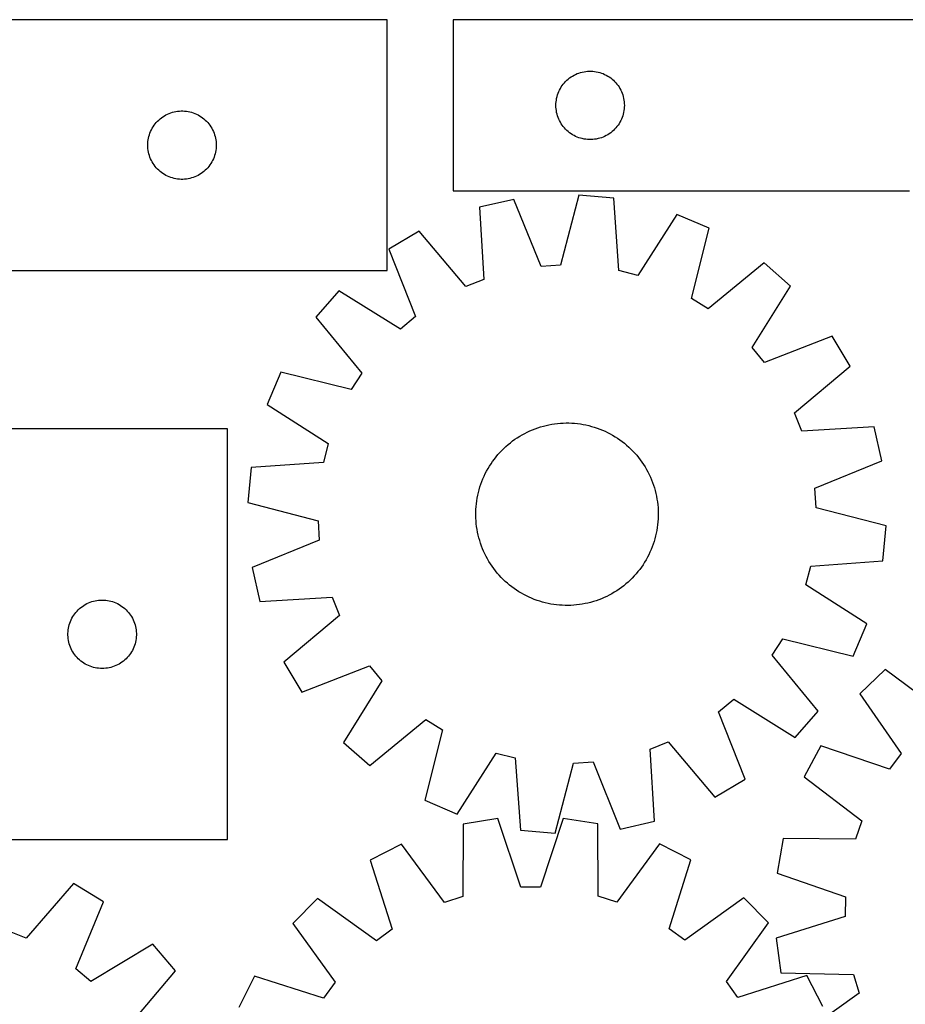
# Model space of a CAD drawing. Header units: millimetres. Extents: x 7 to 1493, y 7 to 2993.
# Tile 11 of 12: x 883 to 1271, y 2562 to 2993. Entities that reach past the tile are written whole.
import ezdxf

# ---------------------------------------------------------------- set-up
doc = ezdxf.new("R2010")
doc.units = ezdxf.units.MM
doc.layers.add('CUT', color=7, linetype='CONTINUOUS', true_color=0x000000)

msp = doc.modelspace()

# ---------------------------------------------------------------- linework, layer by layer
at = {"layer": 'CUT'}
for p, q in [((1044.102526, 2993.468324), (864.102526, 2993.468324)), ((1044.102526, 2883.468324), (1044.102526, 2993.468324)), ((1373.026193, 2993.409736), (1073.026193, 2993.409736)), ((1073.026193, 2993.409736), (1073.026193, 2918.409736)), ((1127.375275, 2969.804595), (1128.098058, 2970.077074)), ((1128.098058, 2970.077074), (1128.833909, 2970.311984)), ((1128.833909, 2970.311984), (1129.580877, 2970.508701)), ((1129.580877, 2970.508701), (1130.336982, 2970.666705)), ((1130.336982, 2970.666705), (1131.100218, 2970.785576)), ((1131.100218, 2970.785576), (1131.868561, 2970.864999)), ((1131.868561, 2970.864999), (1132.639975, 2970.904763)), ((1132.639975, 2970.904763), (1133.412412, 2970.904763)), ((1133.412412, 2970.904763), (1134.183825, 2970.864999)), ((1134.183825, 2970.864999), (1134.952169, 2970.785576)), ((1134.952169, 2970.785576), (1135.715405, 2970.666705)), ((1135.715405, 2970.666705), (1136.471509, 2970.508701)), ((1136.471509, 2970.508701), (1137.218478, 2970.311984)), ((1137.218478, 2970.311984), (1137.954329, 2970.077074)), ((1137.954329, 2970.077074), (1138.677112, 2969.804595)), ((1121.264396, 2965.218878), (1121.759214, 2965.812017)), ((1121.759214, 2965.812017), (1122.28391, 2966.378898)), ((1122.28391, 2966.378898), (1122.837093, 2966.918016)), ((1122.837093, 2966.918016), (1123.417296, 2967.427942)), ((1123.417296, 2967.427942), (1124.022979, 2967.907324)), ((1124.022979, 2967.907324), (1124.652537, 2968.354891)), ((1124.652537, 2968.354891), (1125.304301, 2968.769455)), ((1125.304301, 2968.769455), (1125.976542, 2969.149918)), ((1125.976542, 2969.149918), (1126.667477, 2969.49527)), ((1126.667477, 2969.49527), (1127.375275, 2969.804595)), ((1138.677112, 2969.804595), (1139.384909, 2969.49527)), ((1139.384909, 2969.49527), (1140.075844, 2969.149918)), ((1140.075844, 2969.149918), (1140.748085, 2968.769455)), ((1140.748085, 2968.769455), (1141.399849, 2968.354891)), ((1141.399849, 2968.354891), (1142.029408, 2967.907324)), ((1142.029408, 2967.907324), (1142.635091, 2967.427942)), ((1142.635091, 2967.427942), (1143.215293, 2966.918016)), ((1143.215293, 2966.918016), (1143.768476, 2966.378898)), ((1143.768476, 2966.378898), (1144.293172, 2965.812017)), ((1144.293172, 2965.812017), (1144.78799, 2965.218878)), ((1118.990441, 2961.201017), (1119.28144, 2961.916544)), ((1119.28144, 2961.916544), (1119.608887, 2962.616143)), ((1119.608887, 2962.616143), (1119.971915, 2963.297957)), ((1119.971915, 2963.297957), (1120.36956, 2963.960179)), ((1120.36956, 2963.960179), (1120.800768, 2964.601052)), ((1120.800768, 2964.601052), (1121.264396, 2965.218878)), ((1144.78799, 2965.218878), (1145.251618, 2964.601052)), ((1145.251618, 2964.601052), (1145.682827, 2963.960179)), ((1145.682827, 2963.960179), (1146.080472, 2963.297957)), ((1146.080472, 2963.297957), (1146.4435, 2962.616143)), ((1146.4435, 2962.616143), (1146.770947, 2961.916544)), ((1146.770947, 2961.916544), (1147.061946, 2961.201017)), ((1118.046082, 2956.681917), (1118.105695, 2957.452051)), ((1118.105695, 2957.452051), (1118.204875, 2958.218094)), ((1118.204875, 2958.218094), (1118.343358, 2958.978017)), ((1118.343358, 2958.978017), (1118.520777, 2959.729802)), ((1118.520777, 2959.729802), (1118.736663, 2960.471458)), ((1118.736663, 2960.471458), (1118.990441, 2961.201017)), ((1147.061946, 2961.201017), (1147.315724, 2960.471458)), ((1147.315724, 2960.471458), (1147.531609, 2959.729802)), ((1147.531609, 2959.729802), (1147.709029, 2958.978017)), ((1147.709029, 2958.978017), (1147.847512, 2958.218094)), ((1147.847512, 2958.218094), (1147.946691, 2957.452051)), ((1147.946691, 2957.452051), (1148.006305, 2956.681917)), ((949.17439, 2952.635662), (949.910241, 2952.870572)), ((949.910241, 2952.870572), (950.65721, 2953.067289)), ((950.65721, 2953.067289), (951.413314, 2953.225293)), ((951.413314, 2953.225293), (952.176551, 2953.344164)), ((952.176551, 2953.344164), (952.944894, 2953.423587)), ((952.944894, 2953.423587), (953.716307, 2953.463351)), ((953.716307, 2953.463351), (954.488745, 2953.463351)), ((954.488745, 2953.463351), (955.260158, 2953.423587)), ((955.260158, 2953.423587), (956.028501, 2953.344164)), ((956.028501, 2953.344164), (956.791737, 2953.225293)), ((956.791737, 2953.225293), (957.547842, 2953.067289)), ((957.547842, 2953.067289), (958.29481, 2952.870572)), ((958.29481, 2952.870572), (959.030662, 2952.635662)), ((1118.026193, 2955.909736), (1118.046082, 2956.681917)), ((1118.046082, 2955.137554), (1118.026193, 2955.909736)), ((1118.105695, 2954.367421), (1118.046082, 2955.137554)), ((1118.204875, 2953.601377), (1118.105695, 2954.367421)), ((1118.343358, 2952.841455), (1118.204875, 2953.601377)), ((1118.520777, 2952.089669), (1118.343358, 2952.841455)), ((1147.709029, 2952.841455), (1147.531609, 2952.089669)), ((1147.847512, 2953.601377), (1147.709029, 2952.841455)), ((1147.946691, 2954.367421), (1147.847512, 2953.601377)), ((1148.006305, 2955.137554), (1147.946691, 2954.367421)), ((1148.006305, 2956.681917), (1148.026193, 2955.909736)), ((1148.026193, 2955.909736), (1148.006305, 2955.137554)), ((942.835547, 2948.370605), (943.360243, 2948.937486)), ((943.360243, 2948.937486), (943.913426, 2949.476604)), ((943.913426, 2949.476604), (944.493628, 2949.98653)), ((944.493628, 2949.98653), (945.099312, 2950.465912)), ((945.099312, 2950.465912), (945.72887, 2950.913479)), ((945.72887, 2950.913479), (946.380634, 2951.328043)), ((946.380634, 2951.328043), (947.052875, 2951.708506)), ((947.052875, 2951.708506), (947.74381, 2952.053858)), ((947.74381, 2952.053858), (948.451607, 2952.363183)), ((948.451607, 2952.363183), (949.17439, 2952.635662)), ((959.030662, 2952.635662), (959.753444, 2952.363183)), ((959.753444, 2952.363183), (960.461242, 2952.053858)), ((960.461242, 2952.053858), (961.152177, 2951.708506)), ((961.152177, 2951.708506), (961.824418, 2951.328043)), ((961.824418, 2951.328043), (962.476182, 2950.913479)), ((962.476182, 2950.913479), (963.10574, 2950.465912)), ((963.10574, 2950.465912), (963.711424, 2949.98653)), ((963.711424, 2949.98653), (964.291626, 2949.476604)), ((964.291626, 2949.476604), (964.844809, 2948.937486)), ((964.844809, 2948.937486), (965.369505, 2948.370605)), ((1118.736663, 2951.348013), (1118.520777, 2952.089669)), ((1118.990441, 2950.618454), (1118.736663, 2951.348013)), ((1119.28144, 2949.902927), (1118.990441, 2950.618454)), ((1119.608887, 2949.203329), (1119.28144, 2949.902927)), ((1119.971915, 2948.521515), (1119.608887, 2949.203329)), ((1120.36956, 2947.859293), (1119.971915, 2948.521515)), ((1146.080472, 2948.521515), (1145.682827, 2947.859293)), ((1146.4435, 2949.203329), (1146.080472, 2948.521515)), ((1146.770947, 2949.902927), (1146.4435, 2949.203329)), ((1147.061946, 2950.618454), (1146.770947, 2949.902927)), ((1147.315724, 2951.348013), (1147.061946, 2950.618454)), ((1147.531609, 2952.089669), (1147.315724, 2951.348013)), ((940.066774, 2943.759605), (940.357772, 2944.475132)), ((940.357772, 2944.475132), (940.68522, 2945.174731)), ((940.68522, 2945.174731), (941.048247, 2945.856545)), ((941.048247, 2945.856545), (941.445892, 2946.518767)), ((941.445892, 2946.518767), (941.877101, 2947.15964)), ((941.877101, 2947.15964), (942.340729, 2947.777466)), ((942.340729, 2947.777466), (942.835547, 2948.370605)), ((965.369505, 2948.370605), (965.864323, 2947.777466)), ((965.864323, 2947.777466), (966.327951, 2947.15964)), ((966.327951, 2947.15964), (966.759159, 2946.518767)), ((966.759159, 2946.518767), (967.156804, 2945.856545)), ((967.156804, 2945.856545), (967.519832, 2945.174731)), ((967.519832, 2945.174731), (967.847279, 2944.475132)), ((967.847279, 2944.475132), (968.138278, 2943.759605)), ((1120.800768, 2947.218419), (1120.36956, 2947.859293)), ((1121.264396, 2946.600593), (1120.800768, 2947.218419)), ((1121.759214, 2946.007454), (1121.264396, 2946.600593)), ((1122.28391, 2945.440573), (1121.759214, 2946.007454)), ((1122.837093, 2944.901455), (1122.28391, 2945.440573)), ((1123.417296, 2944.391529), (1122.837093, 2944.901455)), ((1124.022979, 2943.912147), (1123.417296, 2944.391529)), ((1142.635091, 2944.391529), (1142.029408, 2943.912147)), ((1143.215293, 2944.901455), (1142.635091, 2944.391529)), ((1143.768476, 2945.440573), (1143.215293, 2944.901455)), ((1144.293172, 2946.007454), (1143.768476, 2945.440573)), ((1144.78799, 2946.600593), (1144.293172, 2946.007454)), ((1145.251618, 2947.218419), (1144.78799, 2946.600593)), ((1145.682827, 2947.859293), (1145.251618, 2947.218419)), ((939.122415, 2939.240505), (939.182028, 2940.010639)), ((939.182028, 2940.010639), (939.281207, 2940.776682)), ((939.281207, 2940.776682), (939.419691, 2941.536605)), ((939.419691, 2941.536605), (939.59711, 2942.28839)), ((939.59711, 2942.28839), (939.812995, 2943.030046)), ((939.812995, 2943.030046), (940.066774, 2943.759605)), ((968.138278, 2943.759605), (968.392057, 2943.030046)), ((968.392057, 2943.030046), (968.607942, 2942.28839)), ((968.607942, 2942.28839), (968.785361, 2941.536605)), ((968.785361, 2941.536605), (968.923844, 2940.776682)), ((968.923844, 2940.776682), (969.023024, 2940.010639)), ((969.023024, 2940.010639), (969.082637, 2939.240505)), ((1124.652537, 2943.46458), (1124.022979, 2943.912147)), ((1125.304301, 2943.050016), (1124.652537, 2943.46458)), ((1125.976542, 2942.669554), (1125.304301, 2943.050016)), ((1126.667477, 2942.324202), (1125.976542, 2942.669554)), ((1127.375275, 2942.014876), (1126.667477, 2942.324202)), ((1128.098058, 2941.742397), (1127.375275, 2942.014876)), ((1128.833909, 2941.507488), (1128.098058, 2941.742397)), ((1129.580877, 2941.31077), (1128.833909, 2941.507488)), ((1130.336982, 2941.152766), (1129.580877, 2941.31077)), ((1131.100218, 2941.033896), (1130.336982, 2941.152766)), ((1131.868561, 2940.954473), (1131.100218, 2941.033896)), ((1132.639975, 2940.914709), (1131.868561, 2940.954473)), ((1133.412412, 2940.914709), (1132.639975, 2940.914709)), ((1134.183825, 2940.954473), (1133.412412, 2940.914709)), ((1134.952169, 2941.033896), (1134.183825, 2940.954473)), ((1135.715405, 2941.152766), (1134.952169, 2941.033896)), ((1136.471509, 2941.31077), (1135.715405, 2941.152766)), ((1137.218478, 2941.507488), (1136.471509, 2941.31077)), ((1137.954329, 2941.742397), (1137.218478, 2941.507488)), ((1138.677112, 2942.014876), (1137.954329, 2941.742397)), ((1139.384909, 2942.324202), (1138.677112, 2942.014876)), ((1140.075844, 2942.669554), (1139.384909, 2942.324202)), ((1140.748085, 2943.050016), (1140.075844, 2942.669554)), ((1141.399849, 2943.46458), (1140.748085, 2943.050016)), ((1142.029408, 2943.912147), (1141.399849, 2943.46458)), ((939.102526, 2938.468324), (939.122415, 2939.240505)), ((939.122415, 2937.696142), (939.102526, 2938.468324)), ((939.182028, 2936.926009), (939.122415, 2937.696142)), ((939.281207, 2936.159965), (939.182028, 2936.926009)), ((939.419691, 2935.400043), (939.281207, 2936.159965)), ((968.923844, 2936.159965), (968.785361, 2935.400043)), ((969.023024, 2936.926009), (968.923844, 2936.159965)), ((969.082637, 2937.696142), (969.023024, 2936.926009)), ((969.082637, 2939.240505), (969.102526, 2938.468324)), ((969.102526, 2938.468324), (969.082637, 2937.696142)), ((939.59711, 2934.648257), (939.419691, 2935.400043)), ((939.812995, 2933.906601), (939.59711, 2934.648257)), ((940.066774, 2933.177042), (939.812995, 2933.906601)), ((940.357772, 2932.461515), (940.066774, 2933.177042)), ((940.68522, 2931.761917), (940.357772, 2932.461515)), ((941.048247, 2931.080103), (940.68522, 2931.761917)), ((967.519832, 2931.761917), (967.156804, 2931.080103)), ((967.847279, 2932.461515), (967.519832, 2931.761917)), ((968.138278, 2933.177042), (967.847279, 2932.461515)), ((968.392057, 2933.906601), (968.138278, 2933.177042)), ((968.607942, 2934.648257), (968.392057, 2933.906601)), ((968.785361, 2935.400043), (968.607942, 2934.648257)), ((941.445892, 2930.417881), (941.048247, 2931.080103)), ((941.877101, 2929.777007), (941.445892, 2930.417881)), ((942.340729, 2929.159181), (941.877101, 2929.777007)), ((942.835547, 2928.566042), (942.340729, 2929.159181)), ((943.360243, 2927.999161), (942.835547, 2928.566042)), ((943.913426, 2927.460043), (943.360243, 2927.999161)), ((944.493628, 2926.950117), (943.913426, 2927.460043)), ((945.099312, 2926.470735), (944.493628, 2926.950117)), ((963.711424, 2926.950117), (963.10574, 2926.470735)), ((964.291626, 2927.460043), (963.711424, 2926.950117)), ((964.844809, 2927.999161), (964.291626, 2927.460043)), ((965.369505, 2928.566042), (964.844809, 2927.999161)), ((965.864323, 2929.159181), (965.369505, 2928.566042)), ((966.327951, 2929.777007), (965.864323, 2929.159181)), ((966.759159, 2930.417881), (966.327951, 2929.777007)), ((967.156804, 2931.080103), (966.759159, 2930.417881)), ((945.72887, 2926.023168), (945.099312, 2926.470735)), ((946.380634, 2925.608604), (945.72887, 2926.023168)), ((947.052875, 2925.228142), (946.380634, 2925.608604)), ((947.74381, 2924.88279), (947.052875, 2925.228142)), ((948.451607, 2924.573464), (947.74381, 2924.88279)), ((949.17439, 2924.300985), (948.451607, 2924.573464)), ((949.910241, 2924.066076), (949.17439, 2924.300985)), ((950.65721, 2923.869358), (949.910241, 2924.066076)), ((951.413314, 2923.711354), (950.65721, 2923.869358)), ((952.176551, 2923.592484), (951.413314, 2923.711354)), ((952.944894, 2923.513061), (952.176551, 2923.592484)), ((953.716307, 2923.473297), (952.944894, 2923.513061)), ((954.488745, 2923.473297), (953.716307, 2923.473297)), ((955.260158, 2923.513061), (954.488745, 2923.473297)), ((956.028501, 2923.592484), (955.260158, 2923.513061)), ((956.791737, 2923.711354), (956.028501, 2923.592484)), ((957.547842, 2923.869358), (956.791737, 2923.711354)), ((958.29481, 2924.066076), (957.547842, 2923.869358)), ((959.030662, 2924.300985), (958.29481, 2924.066076)), ((959.753444, 2924.573464), (959.030662, 2924.300985)), ((960.461242, 2924.88279), (959.753444, 2924.573464)), ((961.152177, 2925.228142), (960.461242, 2924.88279)), ((961.824418, 2925.608604), (961.152177, 2925.228142)), ((962.476182, 2926.023168), (961.824418, 2925.608604)), ((963.10574, 2926.470735), (962.476182, 2926.023168)), ((1073.026193, 2918.409736), (1273.026193, 2918.409736)), ((1099.553964, 2914.696507), (1084.547008, 2911.302123)), ((1111.484574, 2885.257837), (1099.553964, 2914.696507)), ((1128.031866, 2916.560613), (1120.040607, 2885.817898)), ((1143.353251, 2915.15146), (1128.031866, 2916.560613)), ((1145.602886, 2883.46686), (1143.353251, 2915.15146)), ((1084.547008, 2911.302123), (1086.446891, 2879.594629)), ((1171.013386, 2908.124174), (1153.913226, 2881.35555)), ((1185.149437, 2902.049422), (1171.013386, 2908.124174)), ((1177.497887, 2871.220401), (1185.149437, 2902.049422)), ((1058.038954, 2900.729097), (1044.815414, 2892.863442)), ((1078.482688, 2876.41802), (1058.038954, 2900.729097)), ((1044.815414, 2892.863442), (1056.420464, 2863.294919)), ((1120.040607, 2885.817898), (1111.484574, 2885.257837)), ((1209.284238, 2886.818624), (1184.749059, 2866.644389)), ((1220.851219, 2876.672911), (1209.284238, 2886.818624)), ((864.102526, 2883.468324), (1044.102526, 2883.468324)), ((1086.446891, 2879.594629), (1078.482688, 2876.41802)), ((1153.913226, 2881.35555), (1145.602886, 2883.46686)), ((1204.047472, 2849.717229), (1220.851219, 2876.672911)), ((1022.872001, 2874.616457), (1012.726288, 2863.049476)), ((1049.827683, 2857.81271), (1022.872001, 2874.616457)), ((1184.749059, 2866.644389), (1177.497887, 2871.220401)), ((1012.726288, 2863.049476), (1032.900523, 2838.514297)), ((1056.420464, 2863.294919), (1049.827683, 2857.81271)), ((1239.098204, 2854.729498), (1209.529681, 2843.124448)), ((1246.963859, 2841.505958), (1239.098204, 2854.729498)), ((1209.529681, 2843.124448), (1204.047472, 2849.717229)), ((1222.652782, 2821.062224), (1246.963859, 2841.505958)), ((997.49549, 2838.914675), (991.420738, 2824.778624)), ((1028.324511, 2831.263125), (997.49549, 2838.914675)), ((1032.900523, 2838.514297), (1028.324511, 2831.263125)), ((991.420738, 2824.778624), (1018.189363, 2807.678464)), ((1225.829391, 2813.098021), (1222.652782, 2821.062224)), ((1110.134692, 2814.566897), (1111.331825, 2814.948839)), ((1111.331825, 2814.948839), (1112.540364, 2815.292989)), ((1112.540364, 2815.292989), (1113.759117, 2815.599009)), ((1113.759117, 2815.599009), (1114.986881, 2815.866595)), ((1114.986881, 2815.866595), (1116.222445, 2816.095484)), ((1116.222445, 2816.095484), (1117.464588, 2816.285451)), ((1117.464588, 2816.285451), (1118.712085, 2816.436307)), ((1118.712085, 2816.436307), (1119.963705, 2816.547903)), ((1119.963705, 2816.547903), (1121.218213, 2816.620131)), ((1121.218213, 2816.620131), (1122.474371, 2816.652917)), ((1122.474371, 2816.652917), (1123.730938, 2816.646231)), ((1123.730938, 2816.646231), (1124.986676, 2816.600078)), ((1124.986676, 2816.600078), (1126.240344, 2816.514504)), ((1126.240344, 2816.514504), (1127.490706, 2816.389594)), ((1127.490706, 2816.389594), (1128.736527, 2816.225471)), ((1128.736527, 2816.225471), (1129.976578, 2816.022296)), ((1129.976578, 2816.022296), (1131.209635, 2815.780271)), ((1131.209635, 2815.780271), (1132.434482, 2815.499634)), ((1132.434482, 2815.499634), (1133.64991, 2815.180662)), ((1133.64991, 2815.180662), (1134.854718, 2814.82367)), ((1134.854718, 2814.82367), (1136.047719, 2814.42901)), ((1257.536885, 2814.997904), (1225.829391, 2813.098021)), ((1260.931269, 2799.990949), (1257.536885, 2814.997904)), ((974.102526, 2814.022524), (864.102526, 2814.022524)), ((974.102526, 2634.022524), (974.102526, 2814.022524)), ((1101.107132, 2810.203752), (1102.171669, 2810.871409)), ((1102.171669, 2810.871409), (1103.256654, 2811.505299)), ((1103.256654, 2811.505299), (1104.361013, 2812.104796)), ((1104.361013, 2812.104796), (1105.483659, 2812.669308)), ((1105.483659, 2812.669308), (1106.623482, 2813.198278)), ((1106.623482, 2813.198278), (1107.779358, 2813.691185)), ((1107.779358, 2813.691185), (1108.950147, 2814.147541)), ((1108.950147, 2814.147541), (1110.134692, 2814.566897)), ((1136.047719, 2814.42901), (1137.227734, 2813.997072)), ((1137.227734, 2813.997072), (1138.3936, 2813.528282)), ((1138.3936, 2813.528282), (1139.544165, 2813.023102)), ((1139.544165, 2813.023102), (1140.678294, 2812.482031)), ((1140.678294, 2812.482031), (1141.794869, 2811.905604)), ((1141.794869, 2811.905604), (1142.892786, 2811.294389)), ((1142.892786, 2811.294389), (1143.970963, 2810.648988)), ((1143.970963, 2810.648988), (1145.028335, 2809.97004)), ((1018.189363, 2807.678464), (1016.078052, 2799.368124)), ((1095.206568, 2805.527841), (1096.127143, 2806.383146)), ((1096.127143, 2806.383146), (1097.07413, 2807.209114)), ((1097.07413, 2807.209114), (1098.046595, 2808.004928)), ((1098.046595, 2808.004928), (1099.043576, 2808.769804)), ((1099.043576, 2808.769804), (1100.064091, 2809.502987)), ((1100.064091, 2809.502987), (1101.107132, 2810.203752)), ((1145.028335, 2809.97004), (1146.063859, 2809.258214)), ((1146.063859, 2809.258214), (1147.076514, 2808.514213)), ((1147.076514, 2808.514213), (1148.065299, 2807.738771)), ((1148.065299, 2807.738771), (1149.029239, 2806.932652)), ((1149.029239, 2806.932652), (1149.967382, 2806.096654)), ((1149.967382, 2806.096654), (1150.878803, 2805.2316)), ((1091.030699, 2800.841752), (1091.806142, 2801.830537)), ((1091.806142, 2801.830537), (1092.61226, 2802.794477)), ((1092.61226, 2802.794477), (1093.448259, 2803.73262)), ((1093.448259, 2803.73262), (1094.313312, 2804.644041)), ((1094.313312, 2804.644041), (1095.206568, 2805.527841)), ((1150.878803, 2805.2316), (1151.762603, 2804.338344)), ((1151.762603, 2804.338344), (1152.617908, 2803.417769)), ((1152.617908, 2803.417769), (1153.443876, 2802.470782)), ((1153.443876, 2802.470782), (1154.23969, 2801.498318)), ((1016.078052, 2799.368124), (984.393452, 2797.118489)), ((1088.250524, 2796.658024), (1088.895924, 2797.736201)), ((1088.895924, 2797.736201), (1089.574872, 2798.793573)), ((1089.574872, 2798.793573), (1090.286698, 2799.829097)), ((1090.286698, 2799.829097), (1091.030699, 2800.841752)), ((1154.23969, 2801.498318), (1155.004566, 2800.501336)), ((1155.004566, 2800.501336), (1155.737749, 2799.480822)), ((1155.737749, 2799.480822), (1156.438514, 2798.437781)), ((1156.438514, 2798.437781), (1157.106171, 2797.373243)), ((1157.106171, 2797.373243), (1157.740061, 2796.288259)), ((1231.492599, 2788.060338), (1260.931269, 2799.990949)), ((984.393452, 2797.118489), (982.984299, 2781.797104)), ((1086.016631, 2792.158838), (1086.52181, 2793.309403)), ((1086.52181, 2793.309403), (1087.062881, 2794.443532)), ((1087.062881, 2794.443532), (1087.639308, 2795.560107)), ((1087.639308, 2795.560107), (1088.250524, 2796.658024)), ((1157.740061, 2796.288259), (1158.339558, 2795.183899)), ((1158.339558, 2795.183899), (1158.90407, 2794.061253)), ((1158.90407, 2794.061253), (1159.43304, 2792.92143)), ((1084.721242, 2788.619956), (1085.115902, 2789.812957)), ((1085.115902, 2789.812957), (1085.54784, 2790.992972)), ((1085.54784, 2790.992972), (1086.016631, 2792.158838)), ((1159.43304, 2792.92143), (1159.925947, 2791.765554)), ((1159.925947, 2791.765554), (1160.382303, 2790.594765)), ((1160.382303, 2790.594765), (1160.801659, 2789.41022)), ((1160.801659, 2789.41022), (1161.183601, 2788.213087)), ((1083.522616, 2783.741816), (1083.764641, 2784.974873)), ((1083.764641, 2784.974873), (1084.045278, 2786.19972)), ((1084.045278, 2786.19972), (1084.36425, 2787.415148)), ((1084.36425, 2787.415148), (1084.721242, 2788.619956)), ((1161.183601, 2788.213087), (1161.527751, 2787.004548)), ((1161.527751, 2787.004548), (1161.833771, 2785.785795)), ((1161.833771, 2785.785795), (1162.101357, 2784.558031)), ((1162.101357, 2784.558031), (1162.330246, 2783.322468)), ((1232.05266, 2779.504305), (1231.492599, 2788.060338)), ((982.984299, 2781.797104), (1013.727014, 2773.805845)), ((1083.030408, 2780.005582), (1083.155318, 2781.255944)), ((1083.155318, 2781.255944), (1083.319441, 2782.501765)), ((1083.319441, 2782.501765), (1083.522616, 2783.741816)), ((1162.330246, 2783.322468), (1162.520213, 2782.080324)), ((1162.520213, 2782.080324), (1162.671069, 2780.832827)), ((1162.671069, 2780.832827), (1162.782665, 2779.581207)), ((1082.891995, 2776.239609), (1082.898681, 2777.496176)), ((1082.924781, 2774.983451), (1082.891995, 2776.239609)), ((1082.898681, 2777.496176), (1082.944834, 2778.751914)), ((1082.944834, 2778.751914), (1083.030408, 2780.005582)), ((1162.782665, 2779.581207), (1162.854893, 2778.326699)), ((1162.880993, 2775.813974), (1162.83484, 2774.558236)), ((1162.854893, 2778.326699), (1162.887679, 2777.070542)), ((1162.887679, 2777.070542), (1162.880993, 2775.813974)), ((1262.795375, 2771.513046), (1232.05266, 2779.504305)), ((1013.727014, 2773.805845), (1014.287075, 2765.249812)), ((1082.997009, 2773.728943), (1082.924781, 2774.983451)), ((1083.108606, 2772.477323), (1082.997009, 2773.728943)), ((1083.259462, 2771.229826), (1083.108606, 2772.477323)), ((1162.624356, 2772.054207), (1162.460233, 2770.808385)), ((1162.749266, 2773.304568), (1162.624356, 2772.054207)), ((1162.83484, 2774.558236), (1162.749266, 2773.304568)), ((1261.386222, 2756.191661), (1262.795375, 2771.513046)), ((1083.449428, 2769.987683), (1083.259462, 2771.229826)), ((1083.678317, 2768.752119), (1083.449428, 2769.987683)), ((1083.945904, 2767.524355), (1083.678317, 2768.752119)), ((1084.251923, 2766.305602), (1083.945904, 2767.524355)), ((1162.015033, 2768.335277), (1161.734396, 2767.11043)), ((1162.257058, 2769.568334), (1162.015033, 2768.335277)), ((1162.460233, 2770.808385), (1162.257058, 2769.568334)), ((1014.287075, 2765.249812), (984.848405, 2753.319202)), ((1084.596073, 2765.097063), (1084.251923, 2766.305602)), ((1084.978015, 2763.89993), (1084.596073, 2765.097063)), ((1085.397371, 2762.715385), (1084.978015, 2763.89993)), ((1160.663772, 2763.497194), (1160.231834, 2762.317178)), ((1161.058432, 2764.690194), (1160.663772, 2763.497194)), ((1161.415424, 2765.895003), (1161.058432, 2764.690194)), ((1161.734396, 2767.11043), (1161.415424, 2765.895003)), ((1085.853727, 2761.544596), (1085.397371, 2762.715385)), ((1086.346634, 2760.38872), (1085.853727, 2761.544596)), ((1086.875604, 2759.248897), (1086.346634, 2760.38872)), ((1087.440117, 2758.126251), (1086.875604, 2759.248897)), ((1158.716793, 2758.866618), (1158.140366, 2757.750044)), ((1159.257864, 2760.000747), (1158.716793, 2758.866618)), ((1159.763044, 2761.151313), (1159.257864, 2760.000747)), ((1160.231834, 2762.317178), (1159.763044, 2761.151313)), ((1088.039613, 2757.021892), (1087.440117, 2758.126251)), ((1088.673503, 2755.936907), (1088.039613, 2757.021892)), ((1089.34116, 2754.87237), (1088.673503, 2755.936907)), ((1090.041926, 2753.829329), (1089.34116, 2754.87237)), ((1156.204802, 2754.516577), (1155.492976, 2753.481053)), ((1156.88375, 2755.573949), (1156.204802, 2754.516577)), ((1157.529151, 2756.652126), (1156.88375, 2755.573949)), ((1158.140366, 2757.750044), (1157.529151, 2756.652126)), ((1229.701622, 2753.942026), (1261.386222, 2756.191661)), ((984.848405, 2753.319202), (988.242789, 2738.312246)), ((1090.775108, 2752.808814), (1090.041926, 2753.829329)), ((1091.539984, 2751.811833), (1090.775108, 2752.808814)), ((1092.335798, 2750.839368), (1091.539984, 2751.811833)), ((1093.161766, 2749.892381), (1092.335798, 2750.839368)), ((1094.017071, 2748.971806), (1093.161766, 2749.892381)), ((1153.167414, 2750.515673), (1152.331416, 2749.57753)), ((1153.973533, 2751.479613), (1153.167414, 2750.515673)), ((1154.748975, 2752.468398), (1153.973533, 2751.479613)), ((1155.492976, 2753.481053), (1154.748975, 2752.468398)), ((1227.590312, 2745.631687), (1229.701622, 2753.942026)), ((1094.900871, 2748.07855), (1094.017071, 2748.971806)), ((1095.812292, 2747.213497), (1094.900871, 2748.07855)), ((1096.750435, 2746.377498), (1095.812292, 2747.213497)), ((1097.714375, 2745.57138), (1096.750435, 2746.377498)), ((1098.70316, 2744.795937), (1097.714375, 2745.57138)), ((1148.705544, 2746.101036), (1147.73308, 2745.305222)), ((1149.652531, 2746.927004), (1148.705544, 2746.101036)), ((1150.573106, 2747.782309), (1149.652531, 2746.927004)), ((1151.466362, 2748.666109), (1150.573106, 2747.782309)), ((1152.331416, 2749.57753), (1151.466362, 2748.666109)), ((1254.358936, 2728.531526), (1227.590312, 2745.631687)), ((1099.715815, 2744.051936), (1098.70316, 2744.795937)), ((1100.751339, 2743.34011), (1099.715815, 2744.051936)), ((1101.808711, 2742.661162), (1100.751339, 2743.34011)), ((1102.886888, 2742.015762), (1101.808711, 2742.661162)), ((1103.984806, 2741.404546), (1102.886888, 2742.015762)), ((1105.10138, 2740.828119), (1103.984806, 2741.404546)), ((1142.523021, 2741.804851), (1141.418661, 2741.205355)), ((1143.608005, 2742.438741), (1142.523021, 2741.804851)), ((1144.672543, 2743.106398), (1143.608005, 2742.438741)), ((1145.715584, 2743.807164), (1144.672543, 2743.106398)), ((1146.736098, 2744.540346), (1145.715584, 2743.807164)), ((1147.73308, 2745.305222), (1146.736098, 2744.540346)), ((911.052083, 2736.679157), (911.714305, 2737.076803)), ((911.714305, 2737.076803), (912.396119, 2737.43983)), ((912.396119, 2737.43983), (913.095717, 2737.767278)), ((913.095717, 2737.767278), (913.811245, 2738.058276)), ((913.811245, 2738.058276), (914.540803, 2738.312055)), ((914.540803, 2738.312055), (915.282459, 2738.52794)), ((915.282459, 2738.52794), (916.034245, 2738.705359)), ((916.034245, 2738.705359), (916.794167, 2738.843842)), ((916.794167, 2738.843842), (917.560211, 2738.943022)), ((917.560211, 2738.943022), (918.330345, 2739.002635)), ((918.330345, 2739.002635), (919.102526, 2739.022524)), ((919.102526, 2739.022524), (919.874707, 2739.002635)), ((919.874707, 2739.002635), (920.644841, 2738.943022)), ((920.644841, 2738.943022), (921.410885, 2738.843842)), ((921.410885, 2738.843842), (922.170807, 2738.705359)), ((922.170807, 2738.705359), (922.922593, 2738.52794)), ((922.922593, 2738.52794), (923.664248, 2738.312055)), ((923.664248, 2738.312055), (924.393807, 2738.058276)), ((924.393807, 2738.058276), (925.109334, 2737.767278)), ((925.109334, 2737.767278), (925.808933, 2737.43983)), ((925.808933, 2737.43983), (926.490747, 2737.076803)), ((926.490747, 2737.076803), (927.152969, 2736.679157)), ((988.242789, 2738.312246), (1019.950284, 2740.212129)), ((1019.950284, 2740.212129), (1023.126893, 2732.247926)), ((1106.235509, 2740.287048), (1105.10138, 2740.828119)), ((1107.386075, 2739.781869), (1106.235509, 2740.287048)), ((1108.55194, 2739.313078), (1107.386075, 2739.781869)), ((1109.731956, 2738.88114), (1108.55194, 2739.313078)), ((1110.924956, 2738.48648), (1109.731956, 2738.88114)), ((1112.129765, 2738.129488), (1110.924956, 2738.48648)), ((1113.345192, 2737.810516), (1112.129765, 2738.129488)), ((1114.570039, 2737.529879), (1113.345192, 2737.810516)), ((1115.803096, 2737.287854), (1114.570039, 2737.529879)), ((1117.043147, 2737.084679), (1115.803096, 2737.287854)), ((1118.288969, 2736.920556), (1117.043147, 2737.084679)), ((1119.53933, 2736.795646), (1118.288969, 2736.920556)), ((1128.315086, 2737.0247), (1127.067589, 2736.873844)), ((1129.55723, 2737.214666), (1128.315086, 2737.0247)), ((1130.792793, 2737.443555), (1129.55723, 2737.214666)), ((1132.020557, 2737.711142), (1130.792793, 2737.443555)), ((1133.23931, 2738.017161), (1132.020557, 2737.711142)), ((1134.447849, 2738.361311), (1133.23931, 2738.017161)), ((1135.644982, 2738.743253), (1134.447849, 2738.361311)), ((1136.829527, 2739.162609), (1135.644982, 2738.743253)), ((1138.000316, 2739.618965), (1136.829527, 2739.162609)), ((1139.156192, 2740.111872), (1138.000316, 2739.618965)), ((1140.296015, 2740.640842), (1139.156192, 2740.111872)), ((1141.418661, 2741.205355), (1140.296015, 2740.640842)), ((906.657371, 2732.39618), (907.104937, 2733.025738)), ((907.104937, 2733.025738), (907.584319, 2733.631422)), ((907.584319, 2733.631422), (908.094245, 2734.211624)), ((908.094245, 2734.211624), (908.633364, 2734.764807)), ((908.633364, 2734.764807), (909.200244, 2735.289503)), ((909.200244, 2735.289503), (909.793384, 2735.784321)), ((909.793384, 2735.784321), (910.411209, 2736.247949)), ((910.411209, 2736.247949), (911.052083, 2736.679157)), ((927.152969, 2736.679157), (927.793842, 2736.247949)), ((927.793842, 2736.247949), (928.411668, 2735.784321)), ((928.411668, 2735.784321), (929.004808, 2735.289503)), ((929.004808, 2735.289503), (929.571688, 2734.764807)), ((929.571688, 2734.764807), (930.110806, 2734.211624)), ((930.110806, 2734.211624), (930.620733, 2733.631422)), ((930.620733, 2733.631422), (931.100115, 2733.025738)), ((931.100115, 2733.025738), (931.547681, 2732.39618)), ((1120.792998, 2736.710072), (1119.53933, 2736.795646)), ((1122.048736, 2736.663919), (1120.792998, 2736.710072)), ((1123.305304, 2736.657233), (1122.048736, 2736.663919)), ((1124.561461, 2736.690019), (1123.305304, 2736.657233)), ((1125.815969, 2736.762247), (1124.561461, 2736.690019)), ((1127.067589, 2736.873844), (1125.815969, 2736.762247)), ((904.700278, 2728.214808), (904.935187, 2728.95066)), ((904.935187, 2728.95066), (905.207666, 2729.673442)), ((905.207666, 2729.673442), (905.516992, 2730.38124)), ((905.516992, 2730.38124), (905.862344, 2731.072175)), ((905.862344, 2731.072175), (906.242806, 2731.744416)), ((906.242806, 2731.744416), (906.657371, 2732.39618)), ((931.547681, 2732.39618), (931.962245, 2731.744416)), ((931.962245, 2731.744416), (932.342708, 2731.072175)), ((932.342708, 2731.072175), (932.68806, 2730.38124)), ((932.68806, 2730.38124), (932.997385, 2729.673442)), ((932.997385, 2729.673442), (933.269864, 2728.95066)), ((933.269864, 2728.95066), (933.504774, 2728.214808)), ((1023.126893, 2732.247926), (998.815815, 2711.804192)), ((1248.284184, 2714.395475), (1254.358936, 2728.531526)), ((904.107499, 2724.408743), (904.147263, 2725.180156)), ((904.107499, 2723.636305), (904.107499, 2724.408743)), ((904.147263, 2725.180156), (904.226686, 2725.948499)), ((904.226686, 2725.948499), (904.345557, 2726.711735)), ((904.345557, 2726.711735), (904.50356, 2727.46784)), ((904.50356, 2727.46784), (904.700278, 2728.214808)), ((933.504774, 2728.214808), (933.701491, 2727.46784)), ((933.701491, 2727.46784), (933.859495, 2726.711735)), ((933.859495, 2726.711735), (933.978366, 2725.948499)), ((933.978366, 2725.948499), (934.057789, 2725.180156)), ((934.057789, 2725.180156), (934.097553, 2724.408743)), ((934.097553, 2724.408743), (934.097553, 2723.636305)), ((904.147263, 2722.864892), (904.107499, 2723.636305)), ((904.226686, 2722.096549), (904.147263, 2722.864892)), ((904.345557, 2721.333313), (904.226686, 2722.096549)), ((904.50356, 2720.577208), (904.345557, 2721.333313)), ((904.700278, 2719.830239), (904.50356, 2720.577208)), ((904.935187, 2719.094388), (904.700278, 2719.830239)), ((933.504774, 2719.830239), (933.269864, 2719.094388)), ((933.701491, 2720.577208), (933.504774, 2719.830239)), ((933.859495, 2721.333313), (933.701491, 2720.577208)), ((933.978366, 2722.096549), (933.859495, 2721.333313)), ((934.057789, 2722.864892), (933.978366, 2722.096549)), ((934.097553, 2723.636305), (934.057789, 2722.864892)), ((1212.879151, 2714.795853), (1217.455163, 2722.047025)), ((1217.455163, 2722.047025), (1248.284184, 2714.395475)), ((905.207666, 2718.371606), (904.935187, 2719.094388)), ((905.516992, 2717.663808), (905.207666, 2718.371606)), ((905.862344, 2716.972873), (905.516992, 2717.663808)), ((906.242806, 2716.300632), (905.862344, 2716.972873)), ((906.657371, 2715.648868), (906.242806, 2716.300632)), ((907.104937, 2715.01931), (906.657371, 2715.648868)), ((931.547681, 2715.648868), (931.100115, 2715.01931)), ((931.962245, 2716.300632), (931.547681, 2715.648868)), ((932.342708, 2716.972873), (931.962245, 2716.300632)), ((932.68806, 2717.663808), (932.342708, 2716.972873)), ((932.997385, 2718.371606), (932.68806, 2717.663808)), ((933.269864, 2719.094388), (932.997385, 2718.371606)), ((907.584319, 2714.413626), (907.104937, 2715.01931)), ((908.094245, 2713.833424), (907.584319, 2714.413626)), ((908.633364, 2713.280241), (908.094245, 2713.833424)), ((909.200244, 2712.755545), (908.633364, 2713.280241)), ((909.793384, 2712.260727), (909.200244, 2712.755545)), ((910.411209, 2711.797099), (909.793384, 2712.260727)), ((911.052083, 2711.365891), (910.411209, 2711.797099)), ((911.714305, 2710.968245), (911.052083, 2711.365891)), ((927.152969, 2711.365891), (926.490747, 2710.968245)), ((927.793842, 2711.797099), (927.152969, 2711.365891)), ((928.411668, 2712.260727), (927.793842, 2711.797099)), ((929.004808, 2712.755545), (928.411668, 2712.260727)), ((929.571688, 2713.280241), (929.004808, 2712.755545)), ((930.110806, 2713.833424), (929.571688, 2713.280241)), ((930.620733, 2714.413626), (930.110806, 2713.833424)), ((931.100115, 2715.01931), (930.620733, 2714.413626)), ((998.815815, 2711.804192), (1006.681471, 2698.580652)), ((1233.053386, 2690.260674), (1212.879151, 2714.795853)), ((912.396119, 2710.605218), (911.714305, 2710.968245)), ((913.095717, 2710.27777), (912.396119, 2710.605218)), ((913.811245, 2709.986772), (913.095717, 2710.27777)), ((914.540803, 2709.732993), (913.811245, 2709.986772)), ((915.282459, 2709.517108), (914.540803, 2709.732993)), ((916.034245, 2709.339689), (915.282459, 2709.517108)), ((916.794167, 2709.201206), (916.034245, 2709.339689)), ((917.560211, 2709.102026), (916.794167, 2709.201206)), ((918.330345, 2709.042413), (917.560211, 2709.102026)), ((919.102526, 2709.022524), (918.330345, 2709.042413)), ((919.874707, 2709.042413), (919.102526, 2709.022524)), ((920.644841, 2709.102026), (919.874707, 2709.042413)), ((921.410885, 2709.201206), (920.644841, 2709.102026)), ((922.170807, 2709.339689), (921.410885, 2709.201206)), ((922.922593, 2709.517108), (922.170807, 2709.339689)), ((923.664248, 2709.732993), (922.922593, 2709.517108)), ((924.393807, 2709.986772), (923.664248, 2709.732993)), ((925.109334, 2710.27777), (924.393807, 2709.986772)), ((925.808933, 2710.605218), (925.109334, 2710.27777)), ((926.490747, 2710.968245), (925.808933, 2710.605218)), ((1006.681471, 2698.580652), (1036.249994, 2710.185702)), ((1036.249994, 2710.185702), (1041.732202, 2703.592921)), ((1262.298385, 2708.569962), (1251.243712, 2697.868339)), ((1287.794885, 2689.62522), (1262.298385, 2708.569962)), ((1041.732202, 2703.592921), (1024.928455, 2676.637239)), ((1189.35921, 2690.015232), (1195.951991, 2695.49744)), ((1195.951991, 2695.49744), (1222.907673, 2678.693693)), ((1251.243712, 2697.868339), (1269.35121, 2671.770575)), ((1200.96426, 2660.446709), (1189.35921, 2690.015232)), ((1222.907673, 2678.693693), (1233.053386, 2690.260674)), ((1036.495436, 2666.491526), (1061.030615, 2686.665761)), ((1061.030615, 2686.665761), (1068.281787, 2682.089749)), ((1068.281787, 2682.089749), (1060.630237, 2651.260728)), ((1024.928455, 2676.637239), (1036.495436, 2666.491526)), ((1159.332783, 2673.715522), (1167.296986, 2676.892131)), ((1167.296986, 2676.892131), (1187.74072, 2652.581053)), ((1161.232666, 2642.008027), (1159.332783, 2673.715522)), ((1234.096589, 2675.055141), (1226.889954, 2661.46121)), ((1264.199449, 2664.916472), (1234.096589, 2675.055141)), ((1074.766288, 2645.185976), (1091.866449, 2671.954601)), ((1091.866449, 2671.954601), (1100.176788, 2669.84329)), ((1100.176788, 2669.84329), (1102.426423, 2638.15869)), ((1125.739067, 2667.492252), (1134.2951, 2668.052313)), ((1134.2951, 2668.052313), (1146.225711, 2638.613643)), ((1269.35121, 2671.770575), (1264.199449, 2664.916472)), ((1117.747808, 2636.749537), (1125.739067, 2667.492252)), ((1187.74072, 2652.581053), (1200.96426, 2660.446709)), ((1226.889954, 2661.46121), (1252.17586, 2642.236286)), ((1060.630237, 2651.260728), (1074.766288, 2645.185976)), ((1092.61049, 2643.238491), (1077.417275, 2640.810166)), ((1102.635234, 2613.097501), (1092.61049, 2643.238491)), ((1121.14931, 2643.278714), (1111.209569, 2613.109586)), ((1136.349309, 2640.893227), (1121.14931, 2643.278714)), ((1146.225711, 2638.613643), (1161.232666, 2642.008027)), ((1252.17586, 2642.236286), (1249.394278, 2634.125665)), ((1077.417275, 2640.810166), (1077.286794, 2609.046071)), ((1102.426423, 2638.15869), (1117.747808, 2636.749537)), ((1136.569329, 2609.129626), (1136.349309, 2640.893227)), ((864.102526, 2634.022524), (974.102526, 2634.022524)), ((1217.631737, 2634.465817), (1214.978575, 2619.310248)), ((1249.394278, 2634.125665), (1217.631737, 2634.465817)), ((1050.287675, 2631.952931), (1036.588462, 2624.948495)), ((1069.135851, 2606.384962), (1050.287675, 2631.952931)), ((1163.503769, 2632.112502), (1144.727741, 2606.491504)), ((1177.222672, 2625.14671), (1163.503769, 2632.112502)), ((1036.588462, 2624.948495), (1046.280012, 2594.698724)), ((1167.616431, 2594.86974), (1177.222672, 2625.14671)), ((1214.978575, 2619.310248), (1244.967729, 2608.840034)), ((906.527575, 2614.758336), (885.71922, 2590.758605)), ((919.630885, 2606.693982), (906.527575, 2614.758336)), ((1111.209569, 2613.109586), (1102.635234, 2613.097501)), ((1013.523715, 2608.141256), (1002.65948, 2597.246352)), ((1039.350333, 2589.64908), (1013.523715, 2608.141256)), ((1077.286794, 2609.046071), (1069.135851, 2606.384962)), ((1144.727741, 2606.491504), (1136.569329, 2609.129626)), ((1200.334705, 2608.404554), (1174.560317, 2589.83965)), ((1211.229608, 2597.540319), (1200.334705, 2608.404554)), ((1244.967729, 2608.840034), (1244.828607, 2600.266819)), ((907.580851, 2577.303993), (919.630885, 2606.693982)), ((1244.828607, 2600.266819), (1214.515523, 2590.775157)), ((1002.65948, 2597.246352), (1021.224385, 2571.471965)), ((1046.280012, 2594.698724), (1039.350333, 2589.64908)), ((1174.560317, 2589.83965), (1167.616431, 2594.86974)), ((1192.737432, 2571.713702), (1211.229608, 2597.540319)), ((885.71922, 2590.758605), (877.803872, 2594.055063)), ((1214.515523, 2590.775157), (1216.675544, 2575.541482)), ((941.29638, 2588.117863), (914.090133, 2571.722898)), ((951.266345, 2576.399061), (941.29638, 2588.117863)), ((914.090133, 2571.722898), (907.580851, 2577.303993)), ((930.724076, 2552.171186), (951.266345, 2576.399061)), ((985.917324, 2574.13432), (978.951533, 2560.415417)), ((1016.194294, 2564.528078), (985.917324, 2574.13432)), ((1228.036847, 2574.475572), (1197.787077, 2564.784022)), ((1216.675544, 2575.541482), (1248.432399, 2574.850875)), ((1235.041283, 2560.776359), (1228.036847, 2574.475572)), ((1248.432399, 2574.850875), (1250.949355, 2566.654272)), ((1021.224385, 2571.471965), (1016.194294, 2564.528078)), ((1197.787077, 2564.784022), (1192.737432, 2571.713702)), ((1250.949355, 2566.654272), (1225.052983, 2548.259907))]:
    msp.add_line(p, q, dxfattribs=at)

doc.saveas('drawing.dxf')
